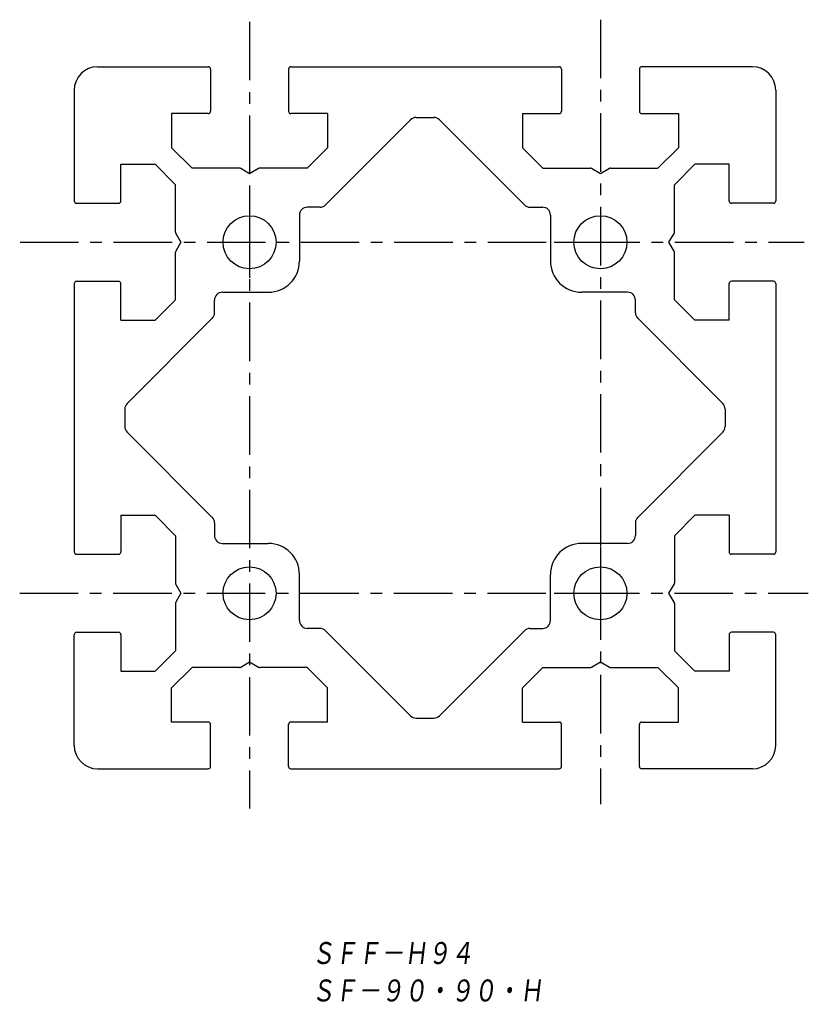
# Model space of a CAD drawing. Extents: x -29 to 72, y -80 to 46.
import ezdxf

# ---------------------------------------------------------------- set-up
doc = ezdxf.new("R2010")
doc.units = 0
doc.linetypes.add('CENTER', pattern=[12, 7.5, -1.5, 1.5, -1.5])
doc.layers.get('0').update_dxf_attribs({"linetype": 'CONTINUOUS'})
doc.styles.get("Standard").update_dxf_attribs({"font": 'txt', "bigfont": 'BIGFONT'})

msp = doc.modelspace()

# ---------------------------------------------------------------- linework, layer by layer
at = {"color": 7, "linetype": 'CENTER'}
for p, q in [((0.7, 45.67), (0.7, -55.17)), ((45.7, 45.94), (45.7, -54.63)), ((0.7, 23.34), (0.7, 11.46)), ((-28.74, 17.4), (71.83, 17.4)), ((39.76, 17.4), (51.64, 17.4)), ((45.7, -21.66), (45.7, -33.54)), ((-28.79, -27.6), (72.37, -27.6)), ((39.76, -27.6), (51.64, -27.6))]:
    msp.add_line(p, q, dxfattribs=at)
at = {"color": 7, "linetype": 'CONTINUOUS'}
for p, q in [((-18.8, 39.9), (-4.6, 39.9)), ((-4.3, 39.6), (-4.3, 34.2)), ((5.7, 39.6), (5.7, 34.2)), ((6, 39.9), (40.4, 39.9)), ((40.7, 39.6), (40.7, 34.2)), ((50.7, 39.6), (50.7, 34.2)), ((65.2, 39.9), (51, 39.9)), ((-21.8, 36.9), (-21.8, 22.7)), ((68.2, 36.9), (68.2, 22.7)), ((-4.6, 33.9), (-9.3, 33.9)), ((-9.3, 33.9), (-9.3, 29.52)), ((10.7, 33.9), (6, 33.9)), ((21.36, 33.11), (10.45, 22.19)), ((10.7, 33.9), (10.7, 29.52)), ((22.07, 33.4), (24.34, 33.4)), ((25.05, 33.11), (35.96, 22.19)), ((35.7, 33.9), (35.7, 29.52)), ((35.7, 33.9), (40.4, 33.9)), ((51, 33.9), (55.7, 33.9)), ((55.7, 33.9), (55.7, 29.52)), ((-6.68, 26.9), (-9.3, 29.52)), ((10.7, 29.52), (8.08, 26.9)), ((35.7, 29.52), (38.32, 26.9)), ((53.08, 26.9), (55.7, 29.52)), ((-15.8, 22.7), (-15.8, 27.4)), ((-15.8, 27.4), (-11.42, 27.4)), ((-8.8, 24.78), (-11.42, 27.4)), ((-0.59, 26.9), (-6.68, 26.9)), ((0.7, 26.2), (-0.44, 26.86)), ((1.85, 26.86), (0.7, 26.2)), ((8.08, 26.9), (2, 26.9)), ((38.32, 26.9), (44.41, 26.9)), ((45.7, 26.2), (44.56, 26.86)), ((46.85, 26.86), (45.7, 26.2)), ((47, 26.9), (53.08, 26.9)), ((55.2, 24.78), (57.82, 27.4)), ((62.2, 27.4), (57.82, 27.4)), ((62.2, 22.7), (62.2, 27.4)), ((-8.8, 18.69), (-8.8, 24.78)), ((55.2, 18.69), (55.2, 24.78)), ((-21.5, 22.4), (-16.1, 22.4)), ((9.74, 21.9), (8.1, 21.9)), ((36.67, 21.9), (38.3, 21.9)), ((67.9, 22.4), (62.5, 22.4)), ((7.1, 20.9), (7.1, 15)), ((39.3, 20.9), (39.3, 15)), ((-8.75, 18.54), (-8.1, 17.4)), ((54.5, 17.4), (55.16, 18.54)), ((-8.1, 17.4), (-8.75, 16.26)), ((55.16, 16.26), (54.5, 17.4)), ((-8.8, 10.02), (-8.8, 16.11)), ((55.2, 10.02), (55.2, 16.11)), ((-21.8, 12.1), (-21.8, -22.3)), ((-21.5, 12.4), (-16.1, 12.4)), ((-15.8, 7.4), (-15.8, 12.1)), ((62.2, 7.4), (62.2, 12.1)), ((67.9, 12.4), (62.5, 12.4)), ((68.2, 12.1), (68.2, -22.3)), ((-2.8, 11), (3.1, 11)), ((49.2, 11), (43.3, 11)), ((-11.42, 7.4), (-8.8, 10.02)), ((-3.8, 8.36), (-3.8, 10)), ((50.2, 8.36), (50.2, 10)), ((57.82, 7.4), (55.2, 10.02)), ((-15, -3.26), (-4.09, 7.66)), ((61.41, -3.26), (50.5, 7.66)), ((-15.8, 7.4), (-11.42, 7.4)), ((62.2, 7.4), (57.82, 7.4)), ((-15.3, -3.97), (-15.3, -6.23)), ((61.7, -3.97), (61.7, -6.23)), ((-15, -6.94), (-4.09, -17.86)), ((61.41, -6.94), (50.5, -17.86)), ((-15.8, -17.6), (-15.8, -22.3)), ((-15.8, -17.6), (-11.42, -17.6)), ((-11.42, -17.6), (-8.8, -20.22)), ((57.82, -17.6), (55.2, -20.22)), ((62.2, -17.6), (57.82, -17.6)), ((62.2, -17.6), (62.2, -22.3)), ((-3.8, -18.56), (-3.8, -20.2)), ((50.2, -18.56), (50.2, -20.2)), ((-8.8, -20.22), (-8.8, -26.31)), ((-2.8, -21.2), (3.1, -21.2)), ((49.2, -21.2), (43.3, -21.2)), ((55.2, -20.22), (55.2, -26.31)), ((-21.5, -22.6), (-16.1, -22.6)), ((67.9, -22.6), (62.5, -22.6)), ((7.1, -31.1), (7.1, -25.2)), ((39.3, -31.1), (39.3, -25.2)), ((-8.75, -26.46), (-8.1, -27.6)), ((54.5, -27.6), (55.16, -26.46)), ((-8.1, -27.6), (-8.75, -28.74)), ((55.16, -28.74), (54.5, -27.6)), ((-8.8, -28.89), (-8.8, -34.98)), ((55.2, -28.89), (55.2, -34.98)), ((-21.5, -32.6), (-16.1, -32.6)), ((9.74, -32.1), (8.1, -32.1)), ((21.36, -43.31), (10.45, -32.39)), ((25.05, -43.31), (35.96, -32.39)), ((36.67, -32.1), (38.3, -32.1)), ((67.9, -32.6), (62.5, -32.6)), ((-21.8, -47.1), (-21.8, -32.9)), ((-15.8, -32.9), (-15.8, -37.6)), ((62.2, -32.9), (62.2, -37.6)), ((68.2, -47.1), (68.2, -32.9)), ((-8.8, -34.98), (-11.42, -37.6)), ((55.2, -34.98), (57.82, -37.6)), ((-0.44, -37.06), (0.7, -36.4)), ((0.7, -36.4), (1.85, -37.06)), ((44.56, -37.06), (45.7, -36.4)), ((45.7, -36.4), (46.85, -37.06)), ((-15.8, -37.6), (-11.42, -37.6)), ((-6.68, -37.1), (-9.3, -39.72)), ((-0.59, -37.1), (-6.68, -37.1)), ((8.08, -37.1), (2, -37.1)), ((10.7, -39.72), (8.08, -37.1)), ((35.7, -39.72), (38.32, -37.1)), ((38.32, -37.1), (44.41, -37.1)), ((47, -37.1), (53.08, -37.1)), ((53.08, -37.1), (55.7, -39.72)), ((62.2, -37.6), (57.82, -37.6)), ((-9.3, -44.1), (-9.3, -39.72)), ((10.7, -44.1), (10.7, -39.72)), ((35.7, -44.1), (35.7, -39.72)), ((55.7, -44.1), (55.7, -39.72)), ((-4.6, -44.1), (-9.3, -44.1)), ((10.7, -44.1), (6, -44.1)), ((22.07, -43.6), (24.34, -43.6)), ((35.7, -44.1), (40.4, -44.1)), ((51, -44.1), (55.7, -44.1)), ((-4.3, -49.8), (-4.3, -44.4)), ((5.7, -49.8), (5.7, -44.4)), ((40.7, -49.8), (40.7, -44.4)), ((50.7, -49.8), (50.7, -44.4)), ((-18.8, -50.1), (-4.6, -50.1)), ((6, -50.1), (40.4, -50.1)), ((65.2, -50.1), (51, -50.1))]:
    msp.add_line(p, q, dxfattribs=at)
for centre in [(0.7, 17.4), (45.7, 17.4), (0.7, -27.6), (45.7, -27.6)]:
    msp.add_circle(centre, 3.4, dxfattribs=at)
for centre, radius, start, end in [((-18.8, 36.9), 3, 90, 180), ((-4.6, 39.6), 0.3, 360, 90), ((6, 39.6), 0.3, 90, 180), ((40.4, 39.6), 0.3, 0, 90), ((51, 39.6), 0.3, 90, 180), ((65.2, 36.9), 3, 0, 90), ((-4.6, 34.2), 0.3, 270, 360), ((6, 34.2), 0.3, 180, 270), ((40.4, 34.2), 0.3, 270, 360), ((51, 34.2), 0.3, 180, 270), ((22.07, 32.4), 1, 90, 135), ((24.34, 32.4), 1, 45, 90), ((-0.59, 26.6), 0.3, 60, 90), ((2, 26.6), 0.3, 90, 120), ((44.41, 26.6), 0.3, 60, 90), ((47, 26.6), 0.3, 90, 120), ((-21.5, 22.7), 0.3, 180, 270), ((-16.1, 22.7), 0.3, 270, 360), ((8.1, 20.9), 1, 90, 180), ((9.74, 22.9), 1, 270, 315), ((36.67, 22.9), 1, 225, 270), ((38.3, 20.9), 1, 0, 90), ((62.5, 22.7), 0.3, 180, 270), ((67.9, 22.7), 0.3, 270, 360), ((-8.5, 18.69), 0.3, 180, 210), ((54.9, 18.69), 0.3, 330, 360), ((-8.5, 16.11), 0.3, 150, 180), ((54.9, 16.11), 0.3, 0, 30), ((3.1, 15), 4, 270, 360), ((43.3, 15), 4, 180, 270), ((-21.5, 12.1), 0.3, 90, 180), ((-16.1, 12.1), 0.3, 0, 90), ((62.5, 12.1), 0.3, 90, 180), ((67.9, 12.1), 0.3, 0, 90), ((-2.8, 10), 1, 90, 180), ((49.2, 10), 1, 0, 90), ((-4.8, 8.36), 1, 315, 360), ((51.2, 8.36), 1, 180, 225), ((-14.3, -3.97), 1, 135, 180), ((60.7, -3.97), 1, 0, 45), ((-14.3, -6.23), 1, 180, 225), ((60.7, -6.23), 1, 315, 360), ((-4.8, -18.56), 1, 0, 45), ((51.2, -18.56), 1, 135, 180), ((-2.8, -20.2), 1, 180, 270), ((3.1, -25.2), 4, 0, 90), ((43.3, -25.2), 4, 90, 180), ((49.2, -20.2), 1, 270, 360), ((-21.5, -22.3), 0.3, 180, 270), ((-16.1, -22.3), 0.3, 270, 360), ((62.5, -22.3), 0.3, 180, 270), ((67.9, -22.3), 0.3, 270, 360), ((-8.5, -26.31), 0.3, 180, 210), ((54.9, -26.31), 0.3, 330, 360), ((-8.5, -28.89), 0.3, 150, 180), ((54.9, -28.89), 0.3, 0, 30), ((8.1, -31.1), 1, 180, 270), ((38.3, -31.1), 1, 270, 360), ((-21.5, -32.9), 0.3, 90, 180), ((-16.1, -32.9), 0.3, 0, 90), ((9.74, -33.1), 1, 45, 90), ((36.67, -33.1), 1, 90, 135), ((62.5, -32.9), 0.3, 90, 180), ((67.9, -32.9), 0.3, 0, 90), ((-0.59, -36.8), 0.3, 270, 300), ((2, -36.8), 0.3, 240, 270), ((44.41, -36.8), 0.3, 270, 300), ((47, -36.8), 0.3, 240, 270), ((-4.6, -44.4), 0.3, 0, 90), ((6, -44.4), 0.3, 90, 180), ((22.07, -42.6), 1, 225, 270), ((24.34, -42.6), 1, 270, 315), ((40.4, -44.4), 0.3, 0, 90), ((51, -44.4), 0.3, 90, 180), ((-18.8, -47.1), 3, 180, 270), ((65.2, -47.1), 3, 270, 360), ((-4.6, -49.8), 0.3, 270, 0), ((6, -49.8), 0.3, 180, 270), ((40.4, -49.8), 0.3, 270, 360), ((51, -49.8), 0.3, 180, 270)]:
    msp.add_arc(centre, radius, start, end, dxfattribs=at)

# ---------------------------------------------------------------- texts
at = {"color": 7, "linetype": 'CONTINUOUS', "oblique": 7}
for s, width, p in [('ＳＦＦ－Ｈ９４', 0.844538, (8.62, -75.43)), ('ＳＦ－９０・９０・Ｈ', 0.843234, (8.62, -80.23))]:
    msp.add_text(s, height=3.2, dxfattribs=dict(at, width=width)).set_placement(p)

doc.saveas('drawing.dxf')
